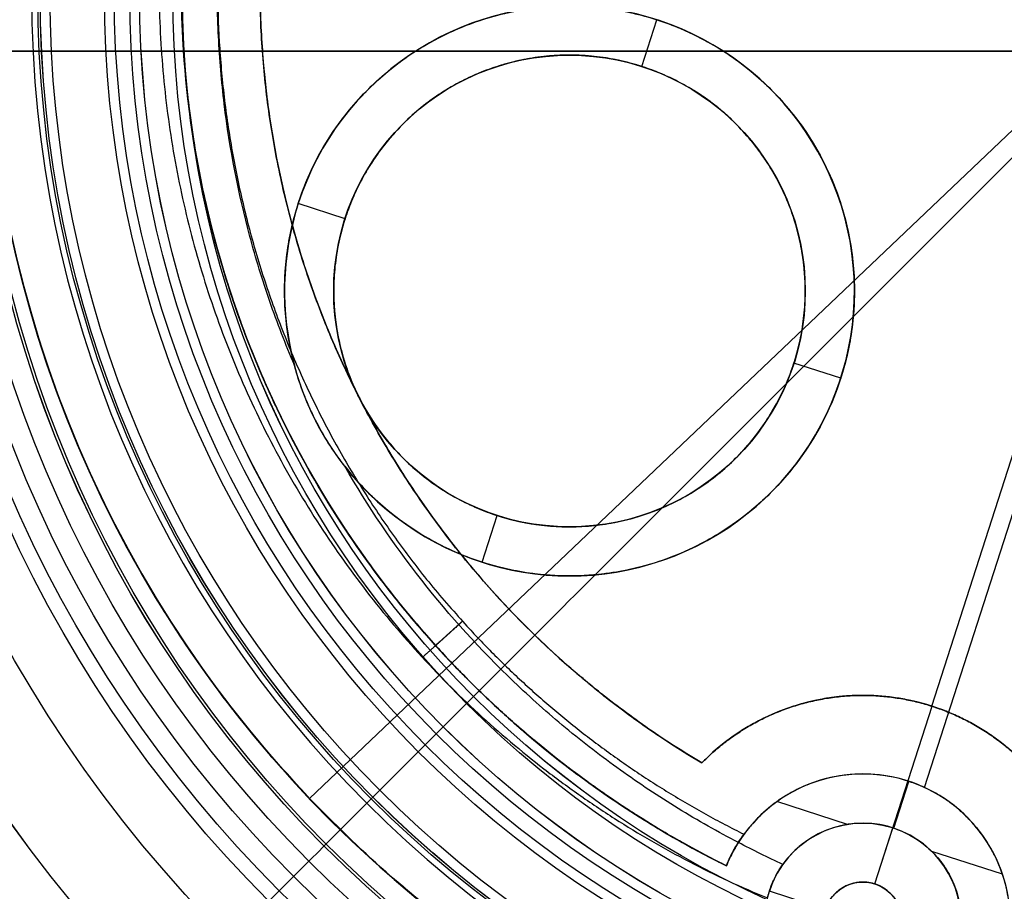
# Model space of a CAD drawing. Header units: millimetres. Extents: x -178 to 179, y -179 to 178.
# Tile 4 of 13: x -58 to -8, y -46 to -2. Entities that reach past the tile are written whole.
import ezdxf

# ---------------------------------------------------------------- set-up
doc = ezdxf.new("R2010")
doc.units = ezdxf.units.MM
doc.header["$MEASUREMENT"] = 0
for name, color, linetype in [('ANELLO DIFFUSORE', 15, 'Continuous'), ('DIFFUSORE', 160, 'Continuous'), ('PREDEFINITO', 7, 'Continuous')]:
    doc.layers.add(name, color=color, linetype=linetype)

# ---------------------------------------------------------------- blocks, each defined once
blk = doc.blocks.new('__148_ PIASTRA IP')
at = {"layer": 'PREDEFINITO'}
for p, q in [((0.902, -42.554, 28), (0.902, 42.554, 28)), ((-24.042, -12.042, 27), (-24.042, -9.542, 27)), ((-24.042, -12.042, 23), (-24.042, -12.042, 27)), ((-0.022, -38.5, 23), (-0.022, -20.5, 23)), ((-38.542, -24.042, 28), (-38.542, -24.042, 27)), ((-36.042, -24.042, 27), (-38.542, -24.042, 27)), ((-36.042, -24.042, 23), (-36.042, -24.042, 27)), ((-12.042, -24.042, 23), (-12.042, -24.042, 27)), ((-9.542, -24.042, 27), (-12.042, -24.042, 27)), ((-9.542, -24.042, 28), (-9.542, -24.042, 27)), ((-24.042, -38.542, 27), (-24.042, -36.042, 27)), ((-24.042, -36.042, 23), (-24.042, -36.042, 27)), ((-24.042, -38.542, 28), (-24.042, -38.542, 27)), ((0, -48), (0, -38.5)), ((0, -38.5), (0, -38.5, 23)), ((0, -42.5, 3), (0, -42.5, 28)), ((0.044, -45, 3), (0.044, -42.5, 3)), ((-10.276, -44.837), (-10.276, -44.837, 23)), ((0, -45, 3), (0, -45, 2)), ((0, -48, 2), (0, -45, 2)), ((-2.256, -45.538, 3), (-6.028, -45.538, 3)), ((6.028, -45.538, 3), (2.256, -45.538, 3)), ((0, -48), (0, -48, 2)), ((-7.479, -49.437, 25.586), (-7.479, -49.437, 27.665)), ((-7.479, -49.437, 20.586), (-7.479, -49.437, 22.665)), ((-7.479, -49.437, 15.586), (-7.479, -49.437, 17.665)), ((-7.479, -49.437, 10.586), (-7.479, -49.437, 12.665)), ((-7.479, -49.437, 5.586), (-7.479, -49.437, 7.665)), ((-5, -50, 2.788), (-5, -50, 2)), ((-2, -50, 2), (-5, -50, 2))]:
    blk.add_line(p, q, dxfattribs=at)
for centre, radius in [((0, 0, 1.5), 60), ((-24.042, -24.042, 27.5), 14.5), ((-24.042, -24.042, 25), 12), ((0, -50, 2.5), 5), ((0, -50, 1), 2)]:
    blk.add_circle(centre, radius, dxfattribs=at)
for centre, radius, start, end in [((0, 0), 60, 0, 180), ((0, 0), 60, 180, 360), ((0, 0, 6.119), 50, 188.6024, 261.3976), ((0, 0, 11.119), 50, 188.6024, 261.3976), ((0, 0, 26.119), 50, 188.6024, 261.3976), ((0, 0, 21.119), 50, 188.6024, 261.3976), ((0, 0, 16.119), 50, 188.6024, 261.3976), ((-24.042, -24.042, 28), 14.5, 235.789, 180), ((0, 0, 11.5), 46, 192.6631, 257.0916), ((-24.042, -24.042, 28), 14.5, 180, 212.955), ((-24.042, -24.042, 23), 12, 225, 0), ((0, -50, 11.5), 11.5, 26.674, 153.326), ((0, -50, 15.5), 7.5, 14.5, 168.501), ((0, -50, 3), 7.5, 11.4986, 165.5009), ((0, -50, 2), 5, 90, 180), ((0, -50, 3), 5, 14.7163, 162.3537)]:
    blk.add_arc(centre, radius, start, end, dxfattribs=at)
for points, weights, knots in [([(-60, 0, 3), (-60, 60, 3), (0, 60, 3), (60, 60, 3), (60, 0, 3)], [1, 0.707106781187, 1, 0.707106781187, 1], [188.495559, 188.495559, 188.495559, 282.743339, 282.743339, 376.991118, 376.991118, 376.991118]), ([(60, 0, 3), (60, -60, 3), (0, -60, 3), (-60, -60, 3), (-60, 0, 3)], [1, 0.707106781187, 1, 0.707106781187, 1], [0, 0, 0, 94.24778, 94.24778, 188.495559, 188.495559, 188.495559]), ([(-7.479, -49.437, 5.586), (-16.819, -48.025, 5.43), (-25, -43.301, 5.294), (-45.838, -31.27, 4.947), (-49.437, -7.479, 4.573)], [0.475391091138, 0.482243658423, 0.506656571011, 0.448786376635, 0.489590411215], [-0.0206008, -0.0206008, -0.0206008, -0.01515152, -0.01515152, -0.00223412, -0.00223412, -0.00223412]), ([(-7.479, -49.437, 10.586), (-16.819, -48.025, 10.43), (-25, -43.301, 10.294), (-45.838, -31.27, 9.947), (-49.437, -7.479, 9.573)], [0.475391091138, 0.482243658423, 0.506656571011, 0.448786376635, 0.489590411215], [-0.11150989, -0.11150989, -0.11150989, -0.10606061, -0.10606061, -0.09314321, -0.09314321, -0.09314321]), ([(-49.437, -7.479, 6.652), (-45.838, -31.27, 7.025), (-25, -43.301, 7.373), (-16.819, -48.025, 7.509), (-7.479, -49.437, 7.665)], [0.489590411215, 0.448786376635, 0.506656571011, 0.482243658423, 0.475391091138], [0.09314321, 0.09314321, 0.09314321, 0.10606061, 0.10606061, 0.11150989, 0.11150989, 0.11150989]), ([(-49.437, -7.479, 26.652), (-45.838, -31.27, 27.025), (-25, -43.301, 27.373), (-16.819, -48.025, 27.509), (-7.479, -49.437, 27.665)], [0.489590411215, 0.448786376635, 0.506656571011, 0.482243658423, 0.475391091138], [0.45677958, 0.45677958, 0.45677958, 0.46969697, 0.46969697, 0.47514625, 0.47514625, 0.47514625]), ([(-49.437, -7.479, 11.652), (-45.838, -31.27, 12.025), (-25, -43.301, 12.373), (-16.819, -48.025, 12.509), (-7.479, -49.437, 12.665)], [0.489590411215, 0.448786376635, 0.506656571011, 0.482243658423, 0.475391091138], [0.1840523, 0.1840523, 0.1840523, 0.1969697, 0.1969697, 0.20241898, 0.20241898, 0.20241898]), ([(-47.63, -7.116, 3.111), (-44.197, -30.091, 3.485), (-24.079, -41.706, 3.833), (-16.16, -46.279, 3.97), (-7.116, -47.63, 4.127)], [0.966653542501, 0.885541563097, 1, 0.951584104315, 0.938161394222], [8.606002, 8.606002, 8.606002, 59.07851, 59.07851, 80.42837, 80.42837, 80.42837]), ([(-47.63, -7.116, 8.111), (-44.197, -30.091, 8.485), (-24.079, -41.706, 8.833), (-16.16, -46.279, 8.97), (-7.116, -47.63, 9.127)], [0.966653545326, 0.885541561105, 1, 0.951583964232, 0.93816131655], [363.077059, 363.077059, 363.077059, 413.549567, 413.549567, 434.89949, 434.89949, 434.89949]), ([(-47.63, -7.116, 13.111), (-44.197, -30.091, 13.485), (-24.079, -41.706, 13.833), (-16.16, -46.279, 13.97), (-7.116, -47.63, 14.127)], [0.966653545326, 0.885541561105, 1, 0.951583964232, 0.93816131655], [717.548116, 717.548116, 717.548116, 768.020625, 768.020625, 789.370547, 789.370547, 789.370547]), ([(-47.63, -7.116, 23.111), (-44.197, -30.091, 23.485), (-24.079, -41.706, 23.833), (-16.16, -46.279, 23.97), (-7.116, -47.63, 24.127)], [0.966653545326, 0.885541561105, 1, 0.951583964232, 0.93816131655], [1426.490232, 1426.490232, 1426.490232, 1476.96274, 1476.96274, 1498.312663, 1498.312663, 1498.312663]), ([(-47.63, -7.116, 18.111), (-44.197, -30.091, 18.485), (-24.079, -41.706, 18.833), (-16.16, -46.279, 18.97), (-7.116, -47.63, 19.127)], [0.966653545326, 0.885541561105, 1, 0.951583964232, 0.93816131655], [1072.019174, 1072.019174, 1072.019174, 1122.491683, 1122.491683, 1143.841605, 1143.841605, 1143.841605]), ([(-38.542, -24.042, 27), (-38.542, -9.542, 27), (-24.042, -9.542, 27), (-9.542, -9.542, 27), (-9.542, -24.042, 27)], [1, 0.707106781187, 1, 0.707106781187, 1], [45.553093, 45.553093, 45.553093, 68.32964, 68.32964, 91.106187, 91.106187, 91.106187]), ([(-12.042, -24.042, 27), (-12.042, -12.042, 27), (-24.042, -12.042, 27), (-36.042, -12.042, 27), (-36.042, -24.042, 27)], [1, 0.707106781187, 1, 0.707106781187, 1], [-37.699112, -37.699112, -37.699112, -18.849556, -18.849556, 0, 0, 0]), ([(-15.556, -15.556, 23), (-24.042, -7.071, 23), (-32.527, -15.556, 23), (-41.012, -24.042, 23), (-32.527, -32.527, 23)], [1, 0.707106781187, 1, 0.707106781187, 1], [37.699112, 37.699112, 37.699112, 56.548668, 56.548668, 75.398224, 75.398224, 75.398224]), ([(-9.542, -24.042, 27), (-9.542, -38.542, 27), (-24.042, -38.542, 27), (-38.542, -38.542, 27), (-38.542, -24.042, 27)], [1, 0.707106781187, 1, 0.707106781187, 1], [0, 0, 0, 22.776547, 22.776547, 45.553093, 45.553093, 45.553093]), ([(-36.042, -24.042, 27), (-36.042, -36.042, 27), (-24.042, -36.042, 27), (-12.042, -36.042, 27), (-12.042, -24.042, 27)], [1, 0.707106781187, 1, 0.707106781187, 1], [-75.398224, -75.398224, -75.398224, -56.548668, -56.548668, -37.699112, -37.699112, -37.699112]), ([(10.276, -44.837, 23), (7.092, -38.5, 23), (0, -38.5, 23), (-7.092, -38.5, 23), (-10.276, -44.837, 23)], [1, 0.85115011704, 1, 0.85115011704, 1], [-25.420699, -25.420699, -25.420699, -12.710349, -12.710349, 0, 0, 0]), ([(-10.276, -44.837), (-7.092, -38.5), (0, -38.5), (7.092, -38.5), (10.276, -44.837)], [1, 0.85115011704, 1, 0.85115011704, 1], [0, 0, 0, 12.710349, 12.710349, 25.420699, 25.420699, 25.420699]), ([(7.349, -48.505, 28), (6.16, -42.659, 28), (0.196, -42.503, 28), (-5.767, -42.346, 28), (-7.261, -48.122, 28)], [1, 0.782601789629, 1, 0.782601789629, 1], [-20.15886, -20.15886, -20.15886, -10.07943, -10.07943, 0, 0, 0]), ([(0, -45, 2), (5, -45, 2), (5, -50, 2), (5, -55, 2), (0, -55, 2)], [1, 0.707106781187, 1, 0.707106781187, 1], [0, 0, 0, 7.853982, 7.853982, 15.707963, 15.707963, 15.707963]), ([(2, -50, 2), (2, -48, 2), (0, -48, 2), (-2, -48, 2), (-2, -50, 2)], [1, 0.707106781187, 1, 0.707106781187, 1], [-6.283185, -6.283185, -6.283185, -3.141593, -3.141593, 0, 0, 0]), ([(2, -50), (2, -48), (0, -48), (-2, -48), (-2, -50)], [1, 0.707106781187, 1, 0.707106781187, 1], [-6.283185, -6.283185, -6.283185, -3.141593, -3.141593, 0, 0, 0])]:
    blk.add_rational_spline(points, weights, degree=2, knots=knots, dxfattribs=at)
for points, knots in [([(-50.928, -4.836, 3), (-50.788, -6.296, 3), (-50.585, -7.749, 3), (-50.053, -10.637, 3), (-49.726, -12.066, 3), (-48.946, -14.894, 3), (-48.495, -16.293, 3), (-47.473, -19.041, 3), (-46.902, -20.396, 3), (-45.646, -23.045, 3), (-44.962, -24.339, 3), (-43.483, -26.867, 3), (-42.685, -28.103, 3), (-40.991, -30.494, 3), (-40.093, -31.65, 3), (-38.199, -33.884, 3), (-37.199, -34.964, 3), (-35.117, -37.025, 3), (-34.033, -38.008, 3), (-31.78, -39.881, 3), (-30.608, -40.772, 3), (-27.014, -43.265, 3), (-24.501, -44.705, 3), (-20.554, -46.532, 3), (-19.208, -47.085, 3), (-17.145, -47.829, 3), (-16.448, -48.063, 3), (-15.047, -48.499, 3), (-14.342, -48.701, 3), (-12.218, -49.259, 3), (-10.787, -49.568, 3), (-8.618, -49.936, 3), (-7.891, -50.043, 3), (-6.438, -50.223, 3), (-5.713, -50.296, 3), (-4.988, -50.353, 3)], [0.00484389, 0.00484389, 0.00484389, 0.00484389, 0.00924784, 0.00924784, 0.01365179, 0.01365179, 0.01805575, 0.01805575, 0.0224597, 0.0224597, 0.02686365, 0.02686365, 0.0312676, 0.0312676, 0.03567155, 0.03567155, 0.0400755, 0.0400755, 0.04447945, 0.04447945, 0.0488834, 0.0488834, 0.0576913, 0.0576913, 0.06209525, 0.06209525, 0.06429723, 0.06429723, 0.0664992, 0.0664992, 0.07090315, 0.07090315, 0.07310513, 0.07310513, 0.07530711, 0.07530711, 0.07530711, 0.07530711]), ([(-49.437, -7.479, 24.573), (-49.037, -10.124, 24.615), (-48.43, -12.705, 24.657), (-46.834, -17.704, 24.742), (-45.845, -20.124, 24.786), (-43.508, -24.776, 24.872), (-42.159, -27.008, 24.916), (-39.122, -31.245, 25.002), (-37.435, -33.249, 25.045), (-33.734, -37, 25.13), (-31.718, -38.745, 25.172), (-28.46, -41.132, 25.234), (-27.335, -41.889, 25.254), (-25.008, -43.318, 25.294), (-23.806, -43.99, 25.314), (-20.169, -45.833, 25.374), (-17.679, -46.845, 25.416), (-12.625, -48.452, 25.5), (-10.061, -49.047, 25.543), (-7.479, -49.437, 25.586)], [0.36587049, 0.36587049, 0.36587049, 0.36587049, 0.36816607, 0.36816607, 0.37046097, 0.37046097, 0.37275903, 0.37275903, 0.37505281, 0.37505281, 0.37734964, 0.37734964, 0.37849741, 0.37849741, 0.37964517, 0.37964517, 0.38194239, 0.38194239, 0.38423716, 0.38423716, 0.38423716, 0.38423716]), ([(-7.479, -49.437, 22.665), (-10.063, -49.047, 22.622), (-12.629, -48.452, 22.579), (-17.682, -46.844, 22.495), (-20.169, -45.832, 22.453), (-23.804, -43.991, 22.393), (-25.007, -43.319, 22.373), (-27.334, -41.89, 22.333), (-28.459, -41.133, 22.313), (-31.716, -38.747, 22.251), (-33.73, -37.003, 22.209), (-37.432, -33.253, 22.124), (-39.12, -31.248, 22.081), (-42.156, -27.012, 21.995), (-43.505, -24.781, 21.951), (-45.844, -20.127, 21.865), (-46.834, -17.705, 21.821), (-48.43, -12.704, 21.736), (-49.037, -10.124, 21.694), (-49.437, -7.479, 21.652)], [-0.38423716, -0.38423716, -0.38423716, -0.38423716, -0.3819409, -0.3819409, -0.37964573, -0.37964573, -0.37849786, -0.37849786, -0.37734998, -0.37734998, -0.37505481, -0.37505481, -0.37275976, -0.37275976, -0.37046289, -0.37046289, -0.36816555, -0.36816555, -0.36587049, -0.36587049, -0.36587049, -0.36587049]), ([(-49.437, -7.479, 19.573), (-49.037, -10.124, 19.615), (-48.43, -12.705, 19.657), (-46.834, -17.704, 19.742), (-45.845, -20.124, 19.786), (-43.508, -24.776, 19.872), (-42.159, -27.008, 19.916), (-39.122, -31.245, 20.002), (-37.435, -33.249, 20.045), (-33.734, -37, 20.13), (-31.718, -38.745, 20.172), (-28.46, -41.132, 20.234), (-27.335, -41.889, 20.254), (-25.008, -43.318, 20.294), (-23.806, -43.99, 20.314), (-20.169, -45.833, 20.374), (-17.679, -46.845, 20.416), (-12.625, -48.452, 20.5), (-10.061, -49.047, 20.543), (-7.479, -49.437, 20.586)], [0.27496139, 0.27496139, 0.27496139, 0.27496139, 0.27725698, 0.27725698, 0.27955188, 0.27955188, 0.28184994, 0.28184994, 0.28414372, 0.28414372, 0.28644055, 0.28644055, 0.28758832, 0.28758832, 0.28873608, 0.28873608, 0.2910333, 0.2910333, 0.29332807, 0.29332807, 0.29332807, 0.29332807]), ([(-7.479, -49.437, 17.665), (-10.063, -49.047, 17.622), (-12.629, -48.452, 17.579), (-17.682, -46.844, 17.495), (-20.169, -45.832, 17.453), (-23.804, -43.991, 17.393), (-25.007, -43.319, 17.373), (-27.334, -41.89, 17.333), (-28.459, -41.133, 17.313), (-31.716, -38.747, 17.251), (-33.73, -37.003, 17.209), (-37.432, -33.253, 17.124), (-39.12, -31.248, 17.081), (-42.156, -27.012, 16.995), (-43.505, -24.781, 16.951), (-45.844, -20.127, 16.865), (-46.834, -17.705, 16.821), (-48.43, -12.704, 16.736), (-49.037, -10.124, 16.694), (-49.437, -7.479, 16.652)], [-0.29332807, -0.29332807, -0.29332807, -0.29332807, -0.29103181, -0.29103181, -0.28873664, -0.28873664, -0.28758876, -0.28758876, -0.28644089, -0.28644089, -0.28414572, -0.28414572, -0.28185067, -0.28185067, -0.2795538, -0.2795538, -0.27725646, -0.27725646, -0.27496139, -0.27496139, -0.27496139, -0.27496139]), ([(-49.437, -7.479, 14.573), (-49.037, -10.124, 14.615), (-48.43, -12.705, 14.657), (-46.834, -17.704, 14.742), (-45.845, -20.124, 14.786), (-43.508, -24.776, 14.872), (-42.159, -27.008, 14.916), (-39.122, -31.245, 15.002), (-37.435, -33.249, 15.045), (-33.734, -37, 15.13), (-31.718, -38.745, 15.172), (-28.46, -41.132, 15.234), (-27.335, -41.889, 15.254), (-25.008, -43.318, 15.294), (-23.806, -43.99, 15.314), (-20.169, -45.833, 15.374), (-17.679, -46.845, 15.416), (-12.625, -48.452, 15.5), (-10.061, -49.047, 15.543), (-7.479, -49.437, 15.586)], [0.1840523, 0.1840523, 0.1840523, 0.1840523, 0.18634788, 0.18634788, 0.18864278, 0.18864278, 0.19094085, 0.19094085, 0.19323463, 0.19323463, 0.19553146, 0.19553146, 0.19667922, 0.19667922, 0.19782699, 0.19782699, 0.20012421, 0.20012421, 0.20241898, 0.20241898, 0.20241898, 0.20241898]), ([(-36.209, -31.929, 28), (-36.968, -31.055, 28), (-37.7, -30.15, 28), (-39.09, -28.299, 28), (-39.749, -27.354, 28), (-41.618, -24.46, 28), (-42.721, -22.453, 28), (-44.164, -19.327, 28), (-44.609, -18.265, 28), (-45.426, -16.102, 28), (-45.799, -14.999, 28), (-46.792, -11.67, 28), (-47.294, -9.413, 28), (-47.634, -7.117, 28)], [0.14414684, 0.14414684, 0.14414684, 0.14414684, 0.14758396, 0.14758396, 0.15102107, 0.15102107, 0.15789531, 0.15789531, 0.16133242, 0.16133242, 0.16476954, 0.16476954, 0.17164377, 0.17164377, 0.17164377, 0.17164377]), ([(-32.194, -36.033, 28), (-32.292, -35.966, 27.967), (-32.399, -35.892, 27.935), (-32.65, -35.711, 27.872), (-32.793, -35.605, 27.841), (-33.129, -35.343, 27.78), (-33.322, -35.187, 27.751), (-33.805, -34.767, 27.701), (-34.116, -34.482, 27.679), (-34.622, -33.96, 27.676), (-34.784, -33.783, 27.681), (-35.065, -33.464, 27.698), (-35.18, -33.327, 27.709), (-35.477, -32.962, 27.747), (-35.619, -32.774, 27.777), (-35.849, -32.46, 27.839), (-35.94, -32.329, 27.87), (-36.093, -32.105, 27.935), (-36.155, -32.012, 27.967), (-36.209, -31.929, 28)], [0, 0, 0, 0, 0.000727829, 0.000727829, 0.001454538, 0.001454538, 0.002179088, 0.002179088, 0.002904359, 0.002904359, 0.003268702, 0.003268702, 0.003633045, 0.003633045, 0.004358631, 0.004358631, 0.005083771, 0.005083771, 0.005809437, 0.005809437, 0.005809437, 0.005809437]), ([(-7.261, -48.122, 28), (-7.837, -48.024, 28), (-8.413, -47.915, 28), (-9.564, -47.677, 28), (-10.14, -47.548, 28), (-11.854, -47.13, 28), (-12.985, -46.812, 28), (-15.22, -46.097, 28), (-16.325, -45.699, 28), (-17.964, -45.044, 28), (-18.508, -44.815, 28), (-19.582, -44.34, 28), (-20.114, -44.094, 28), (-22.744, -42.818, 28), (-24.759, -41.658, 28), (-28.612, -39.058, 28), (-30.45, -37.618, 28), (-32.194, -36.033, 28)], [0.11056907, 0.11056907, 0.11056907, 0.11056907, 0.11231267, 0.11231267, 0.11405628, 0.11405628, 0.11754348, 0.11754348, 0.12103069, 0.12103069, 0.1227743, 0.1227743, 0.1245179, 0.1245179, 0.13149232, 0.13149232, 0.13846673, 0.13846673, 0.13846673, 0.13846673]), ([(-7.116, -47.63, 4.127), (-7.116, -47.63, 4.266), (-7.122, -47.648, 4.426), (-7.158, -47.76, 4.774), (-7.189, -47.855, 4.963), (-7.251, -48.083, 5.221), (-7.275, -48.174, 5.303), (-7.324, -48.381, 5.444), (-7.349, -48.498, 5.504), (-7.396, -48.751, 5.59), (-7.418, -48.887, 5.617), (-7.454, -49.163, 5.63), (-7.469, -49.303, 5.617), (-7.479, -49.437, 5.586)], [-0.002965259, -0.002965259, -0.002965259, -0.002965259, -0.002292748, -0.002292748, -0.00161985, -0.00161985, -0.00128366, -0.00128366, -0.000947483, -0.000947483, -0.000611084, -0.000611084, -0.000274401, -0.000274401, -0.000274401, -0.000274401]), ([(-7.479, -49.437, 7.665), (-7.468, -49.296, 7.632), (-7.454, -49.158, 7.62), (-7.418, -48.885, 7.634), (-7.396, -48.752, 7.66), (-7.35, -48.502, 7.745), (-7.325, -48.386, 7.803), (-7.276, -48.177, 7.946), (-7.252, -48.084, 8.03), (-7.189, -47.855, 8.289), (-7.158, -47.76, 8.479), (-7.122, -47.648, 8.827), (-7.116, -47.63, 8.987), (-7.116, -47.63, 9.127)], [-0.005579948, -0.005579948, -0.005579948, -0.005579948, -0.005236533, -0.005236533, -0.004872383, -0.004872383, -0.00451839, -0.00451839, -0.004190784, -0.004190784, -0.003539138, -0.003539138, -0.002887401, -0.002887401, -0.002887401, -0.002887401]), ([(-7.116, -47.63, 9.127), (-7.116, -47.63, 9.266), (-7.122, -47.648, 9.426), (-7.158, -47.76, 9.774), (-7.189, -47.855, 9.963), (-7.251, -48.083, 10.221), (-7.275, -48.173, 10.302), (-7.324, -48.381, 10.444), (-7.349, -48.498, 10.504), (-7.396, -48.751, 10.59), (-7.418, -48.888, 10.617), (-7.454, -49.164, 10.63), (-7.469, -49.304, 10.617), (-7.479, -49.437, 10.586)], [-0.002887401, -0.002887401, -0.002887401, -0.002887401, -0.00221471, -0.00221471, -0.001541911, -0.001541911, -0.001205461, -0.001205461, -0.000868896, -0.000868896, -0.000532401, -0.000532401, -0.0001958, -0.0001958, -0.0001958, -0.0001958]), ([(-7.479, -49.437, 12.665), (-7.468, -49.296, 12.632), (-7.454, -49.158, 12.62), (-7.418, -48.885, 12.634), (-7.396, -48.752, 12.66), (-7.35, -48.502, 12.745), (-7.325, -48.386, 12.803), (-7.276, -48.177, 12.946), (-7.252, -48.084, 13.03), (-7.189, -47.855, 13.289), (-7.158, -47.76, 13.479), (-7.122, -47.648, 13.827), (-7.116, -47.63, 13.987), (-7.116, -47.63, 14.127)], [-0.005579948, -0.005579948, -0.005579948, -0.005579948, -0.005236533, -0.005236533, -0.004872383, -0.004872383, -0.004518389, -0.004518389, -0.004190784, -0.004190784, -0.003539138, -0.003539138, -0.002887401, -0.002887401, -0.002887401, -0.002887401]), ([(-7.116, -47.63, 14.127), (-7.116, -47.63, 14.266), (-7.122, -47.648, 14.426), (-7.158, -47.76, 14.774), (-7.189, -47.855, 14.963), (-7.251, -48.083, 15.221), (-7.275, -48.173, 15.302), (-7.324, -48.381, 15.444), (-7.349, -48.498, 15.504), (-7.396, -48.751, 15.59), (-7.418, -48.888, 15.617), (-7.454, -49.164, 15.63), (-7.469, -49.304, 15.617), (-7.479, -49.437, 15.586)], [-0.002887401, -0.002887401, -0.002887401, -0.002887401, -0.00221471, -0.00221471, -0.001541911, -0.001541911, -0.001205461, -0.001205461, -0.000868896, -0.000868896, -0.000532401, -0.000532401, -0.0001958, -0.0001958, -0.0001958, -0.0001958]), ([(-7.479, -49.437, 22.665), (-7.468, -49.296, 22.632), (-7.454, -49.158, 22.62), (-7.418, -48.885, 22.634), (-7.396, -48.752, 22.66), (-7.35, -48.502, 22.745), (-7.325, -48.386, 22.803), (-7.276, -48.177, 22.946), (-7.252, -48.084, 23.03), (-7.189, -47.855, 23.289), (-7.158, -47.76, 23.479), (-7.122, -47.648, 23.827), (-7.116, -47.63, 23.987), (-7.116, -47.63, 24.127)], [-0.005579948, -0.005579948, -0.005579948, -0.005579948, -0.005236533, -0.005236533, -0.004872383, -0.004872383, -0.004518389, -0.004518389, -0.004190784, -0.004190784, -0.003539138, -0.003539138, -0.002887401, -0.002887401, -0.002887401, -0.002887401]), ([(-7.116, -47.63, 24.127), (-7.116, -47.63, 24.266), (-7.122, -47.648, 24.426), (-7.158, -47.76, 24.774), (-7.189, -47.855, 24.963), (-7.251, -48.083, 25.221), (-7.275, -48.173, 25.302), (-7.324, -48.381, 25.444), (-7.349, -48.498, 25.504), (-7.396, -48.751, 25.59), (-7.418, -48.888, 25.617), (-7.454, -49.164, 25.63), (-7.469, -49.304, 25.617), (-7.479, -49.437, 25.586)], [-0.002887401, -0.002887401, -0.002887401, -0.002887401, -0.00221471, -0.00221471, -0.001541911, -0.001541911, -0.001205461, -0.001205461, -0.000868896, -0.000868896, -0.000532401, -0.000532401, -0.0001958, -0.0001958, -0.0001958, -0.0001958]), ([(-7.479, -49.437, 17.665), (-7.468, -49.296, 17.632), (-7.454, -49.158, 17.62), (-7.418, -48.885, 17.634), (-7.396, -48.752, 17.66), (-7.35, -48.502, 17.745), (-7.325, -48.386, 17.803), (-7.276, -48.177, 17.946), (-7.252, -48.084, 18.03), (-7.189, -47.855, 18.289), (-7.158, -47.76, 18.479), (-7.122, -47.648, 18.827), (-7.116, -47.63, 18.987), (-7.116, -47.63, 19.127)], [-0.005579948, -0.005579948, -0.005579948, -0.005579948, -0.005236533, -0.005236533, -0.004872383, -0.004872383, -0.00451839, -0.00451839, -0.004190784, -0.004190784, -0.003539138, -0.003539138, -0.002887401, -0.002887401, -0.002887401, -0.002887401]), ([(-7.116, -47.63, 19.127), (-7.116, -47.63, 19.266), (-7.122, -47.648, 19.426), (-7.158, -47.76, 19.774), (-7.189, -47.855, 19.963), (-7.251, -48.083, 20.221), (-7.275, -48.173, 20.302), (-7.324, -48.381, 20.444), (-7.349, -48.498, 20.504), (-7.396, -48.751, 20.59), (-7.418, -48.888, 20.617), (-7.454, -49.164, 20.63), (-7.469, -49.304, 20.617), (-7.479, -49.437, 20.586)], [-0.002887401, -0.002887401, -0.002887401, -0.002887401, -0.00221471, -0.00221471, -0.001541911, -0.001541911, -0.001205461, -0.001205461, -0.000868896, -0.000868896, -0.000532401, -0.000532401, -0.0001958, -0.0001958, -0.0001958, -0.0001958]), ([(-7.261, -48.122, 3), (-7.21, -47.923, 3.18), (-7.17, -47.798, 3.394), (-7.124, -47.652, 3.789), (-7.116, -47.63, 3.971), (-7.116, -47.63, 4.127)], [-0.004233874, -0.004233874, -0.004233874, -0.004233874, -0.00359952, -0.00359952, -0.002965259, -0.002965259, -0.002965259, -0.002965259]), ([(-7.479, -49.437, 27.665), (-7.47, -49.319, 27.637), (-7.458, -49.196, 27.623), (-7.427, -48.952, 27.627), (-7.409, -48.83, 27.644), (-7.349, -48.484, 27.738), (-7.302, -48.28, 27.857), (-7.261, -48.122, 28)], [-0.002640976, -0.002640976, -0.002640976, -0.002640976, -0.002285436, -0.002285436, -0.001929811, -0.001929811, -0.001218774, -0.001218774, -0.001218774, -0.001218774]), ([(-5, -50, 2.788), (-5, -49.948, 2.766), (-4.999, -49.892, 2.745), (-4.994, -49.753, 2.705), (-4.99, -49.671, 2.686), (-4.971, -49.453, 2.663), (-4.957, -49.338, 2.664), (-4.924, -49.125, 2.691), (-4.909, -49.049, 2.71), (-4.882, -48.917, 2.751), (-4.869, -48.863, 2.772), (-4.845, -48.765, 2.816), (-4.834, -48.722, 2.838), (-4.802, -48.605, 2.907), (-4.783, -48.541, 2.953), (-4.765, -48.484, 3)], [0.00041172, 0.00041172, 0.00041172, 0.00041172, 0.000611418, 0.000611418, 0.000811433, 0.000811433, 0.001033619, 0.001033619, 0.001234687, 0.001234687, 0.001435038, 0.001435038, 0.001635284, 0.001635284, 0.002035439, 0.002035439, 0.002035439, 0.002035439]), ([(-4.988, -50.353, 3), (-4.991, -50.308, 2.964), (-4.994, -50.258, 2.928), (-4.998, -50.143, 2.857), (-5, -50.079, 2.822), (-5, -50, 2.788)], [0, 0, 0, 0, 0.0002058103, 0.0002058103, 0.0004117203, 0.0004117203, 0.0004117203, 0.0004117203])]:
    blk.add_open_spline(points, degree=3, knots=knots, dxfattribs=at)
for points, weights in [([(-32.527, -32.527, 23), (-41.957, -23.096, 23), (-44.881, -10.084, 23)], [1, 0.960447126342, 1]), ([(-44.881, -10.084), (-38.527, -38.363), (-10.276, -44.837)], [1, 0.846060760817, 1]), ([(-12.042, -24.042, 23), (-12.042, -19.071, 23), (-15.556, -15.556, 23)], [0.853553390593, 0.853553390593, 1]), ([(-10.276, -44.837, 23), (-23.172, -41.882, 23), (-32.527, -32.527, 23)], [1, 0.961041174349, 1]), ([(0, -55, 2), (-5, -55, 2), (-5, -50, 2)], [1, 0.707106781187, 1])]:
    blk.add_rational_spline(points, weights, degree=2, dxfattribs=at)
at = {"layer": 'PREDEFINITO', "extrusion": (0.866025, -0.5, -9.904e-15)}
blk.add_rational_spline([(-24.079, -41.706, 3.833), (-24.079, -41.706, 2.263), (-24.876, -43.086, 1.273), (-25.453, -44.086, 3)], [1, 0.488477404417, 0.369437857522, 0.642881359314], degree=3, dxfattribs=at)
at = {"layer": 'PREDEFINITO', "extrusion": (0.866025, -0.5, 6.66752e-15)}
for points in [[(-25, -43.301, 5.294), (-24.415, -42.287, 5.568), (-24.079, -41.706, 4.721), (-24.079, -41.706, 3.833)], [(-25, -43.301, 15.294), (-24.415, -42.287, 15.568), (-24.079, -41.706, 14.721), (-24.079, -41.706, 13.833)], [(-25, -43.301, 25.294), (-24.415, -42.287, 25.568), (-24.079, -41.706, 24.721), (-24.079, -41.706, 23.833)]]:
    blk.add_rational_spline(points, [0.506656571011, 0.463757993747, 0.628205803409, 1], degree=3, dxfattribs=at)
at = {"layer": 'PREDEFINITO', "extrusion": (0.866025, -0.5, 8.37199e-15)}
blk.add_rational_spline([(-25, -43.301, 10.294), (-24.415, -42.287, 10.568), (-24.079, -41.706, 9.721), (-24.079, -41.706, 8.833)], [0.506656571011, 0.463757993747, 0.628205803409, 1], degree=3, dxfattribs=at)
at = {"layer": 'PREDEFINITO', "extrusion": (0.866025, -0.5, -5.56462e-15)}
blk.add_rational_spline([(-24.079, -41.706, 8.833), (-24.079, -41.706, 7.946), (-24.415, -42.287, 7.099), (-25, -43.301, 7.373)], [1, 0.628205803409, 0.463757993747, 0.506656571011], degree=3, dxfattribs=at)
at = {"layer": 'PREDEFINITO', "extrusion": (0.866025, -0.5, 1.22823e-15)}
blk.add_rational_spline([(-24.079, -41.706, 13.833), (-24.079, -41.706, 12.946), (-24.415, -42.287, 12.099), (-25, -43.301, 12.373)], [1, 0.628205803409, 0.463757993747, 0.506656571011], degree=3, dxfattribs=at)
at = {"layer": 'PREDEFINITO', "extrusion": (0.866025, -0.5, -5.71501e-15)}
blk.add_rational_spline([(-24.079, -41.706, 23.833), (-24.079, -41.706, 22.946), (-24.415, -42.287, 22.099), (-25, -43.301, 22.373)], [1, 0.628205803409, 0.463757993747, 0.506656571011], degree=3, dxfattribs=at)
at = {"layer": 'PREDEFINITO', "extrusion": (0.866025, -0.5, 4.51185e-15)}
blk.add_rational_spline([(-25, -43.301, 20.294), (-24.415, -42.287, 20.568), (-24.079, -41.706, 19.721), (-24.079, -41.706, 18.833)], [0.506656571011, 0.463757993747, 0.628205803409, 1], degree=3, dxfattribs=at)
at = {"layer": 'PREDEFINITO', "extrusion": (0.866025, -0.5, -2.20579e-15)}
blk.add_rational_spline([(-24.079, -41.706, 18.833), (-24.079, -41.706, 17.946), (-24.415, -42.287, 17.099), (-25, -43.301, 17.373)], [1, 0.628205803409, 0.463757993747, 0.506656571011], degree=3, dxfattribs=at)
at = {"layer": 'PREDEFINITO', "extrusion": (-0.866025, 0.5, 3.63859e-15)}
blk.add_rational_spline([(-24.206, -41.925, 28), (-24.377, -42.222, 27.487), (-24.672, -42.732, 27.219), (-25, -43.301, 27.373)], [0.642826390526, 0.527052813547, 0.481662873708, 0.506656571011], degree=3, dxfattribs=at)
at = {"layer": 'PREDEFINITO'}
blk.add_open_spline([(-4.765, -48.484, 3), (-5.601, -48.384, 3), (-6.434, -48.263, 3), (-7.261, -48.122, 3)], degree=3, dxfattribs=at)
blk = doc.blocks.new('__145_ PIASTRA ESTERICA')
at = {"layer": 'PREDEFINITO'}
for p, q in [((-5, 0, 2), (-60, 0, 2)), ((-60, 0), (-60, 0, 2)), ((-5, 0), (-60, 0))]:
    blk.add_line(p, q, dxfattribs=at)
blk.add_circle((0, 0, 1), 60, dxfattribs=at)
for start, end in [(0, 180), (180, 360)]:
    blk.add_arc((0, 0), 60, start, end, dxfattribs=at)
for points, knots in [([(-60, 0, 2), (-60, 60, 2), (0, 60, 2), (60, 60, 2), (60, 0, 2)], [188.495559, 188.495559, 188.495559, 282.743339, 282.743339, 376.991118, 376.991118, 376.991118]), ([(60, 0, 2), (60, -60, 2), (0, -60, 2), (-60, -60, 2), (-60, 0, 2)], [0, 0, 0, 94.24778, 94.24778, 188.495559, 188.495559, 188.495559])]:
    blk.add_rational_spline(points, [1, 0.707106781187, 1, 0.707106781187, 1], degree=2, knots=knots, dxfattribs=at)

msp = doc.modelspace()

# ---------------------------------------------------------------- linework, layer by layer
at = {"layer": 'ANELLO DIFFUSORE'}
for centre, radius in [((0.624, -0.397, 233.458), 72.777), ((0.624, -0.397, 234.166), 72.775), ((0.624, -0.397, 234.873), 72.773), ((0.624, -0.397, 230.004), 68.147), ((0.624, -0.397, 230.539), 65.301), ((0.624, -0.397, 234.846), 64.55), ((0.624, -0.397, 230.971), 64.55), ((0.624, -0.397, 226.55), 63.517), ((0.624, -0.397, 226.55), 62.42), ((0.624, -0.397, 231.548), 61.324), ((0.624, -0.397, 229.049), 61.324), ((0.624, -0.397, 226.55), 61.323), ((0.624, -0.397, 234.852), 61.181), ((0.624, -0.397, 231.545), 57.934), ((0.624, -0.397, 244.559), 57.816), ((0.624, -0.397, 234.858), 57.813), ((0.624, -0.397, 245.059), 57.315), ((0.624, -0.397, 231.543), 54.545), ((0.624, -0.397, 230.044), 54.545), ((0.624, -0.397, 229.544), 54.045), ((0.624, -0.397, 245.054), 53.255), ((0.624, -0.397, 244.554), 52.755), ((0.624, -0.397, 236.547), 52.752), ((0.624, -0.397, 236.545), 51.067), ((0.624, -0.397, 229.542), 51.067), ((0.624, -0.397, 236.045), 50.568), ((0.624, -0.397, 230.042), 50.567)]:
    msp.add_circle(centre, radius, dxfattribs=at)
at = {"layer": 'DIFFUSORE'}
for centre, radius in [((0.624, -0.397, 279.346), 174.356), ((0.624, -0.397, 279.815), 171.392), ((0.624, -0.397, 337.485), 138.7), ((0.624, -0.397, 337.485), 138.7), ((0.624, -0.397, 334.631), 137.774), ((0.624, -0.397, 334.631), 137.774), ((0.624, -0.397, 340.735), 126.045), ((0.624, -0.397, 337.789), 125.481), ((0.624, -0.397, 235.047), 122.5), ((0.624, -0.397, 235.047), 122.5), ((0.624, -0.397, 238.047), 122.5), ((0.624, -0.397, 235.047), 122.5), ((0.624, -0.397, 238.047), 122.5), ((0.624, -0.397, 238.047), 122.5), ((0.624, -0.397, 235.047), 120.383), ((0.624, -0.397, 238.047), 120.383), ((0.624, -0.397, 235.047), 118.265), ((0.624, -0.397, 238.047), 118.265), ((0.624, -0.397, 342.389), 113.085), ((0.624, -0.397, 339.395), 112.892), ((0.624, -0.397, 238.047), 90.375), ((0.624, -0.397, 235.047), 90.375), ((0.624, -0.397, 238.047), 58.25), ((0.624, -0.397, 235.047), 58.25), ((0.624, -0.397, 235.047), 58.25), ((0.624, -0.397, 238.047), 58.25), ((0.624, -0.397, 236.547), 58.25)]:
    msp.add_arc(centre, radius, 90, 269.9921, dxfattribs=at)
msp.add_rational_spline([(0.608, -113.483, 342.389), (-112.469, -113.467, 342.389), (-112.462, -0.39, 342.389), (-112.454, 112.688, 342.389), (0.624, 112.688, 342.389)], [1, 0.707131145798, 1, 0.707131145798, 1], degree=2, knots=[-6.283185, -6.283185, -6.283185, -3.141593, -3.141593, 0, 0, 0], dxfattribs=at)
at = {"layer": 'DIFFUSORE', "extrusion": (0.707034, -0.70718, 8.66208e-13)}
msp.add_rational_spline([(80.459, 79.421, 339.395), (0.624, -0.397, 346.706), (-79.211, -80.216, 339.395)], [0.853565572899, 0.85178155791, 0.853565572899], degree=2, dxfattribs=at)
at = {"layer": 'DIFFUSORE', "extrusion": (0.707131, 0.707082, -8.27636e-13)}
msp.add_rational_spline([(80.448, -80.227, 339.395), (0.624, -0.397, 346.706), (-79.2, 79.432, 339.395)], [0.853565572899, 0.85178155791, 0.853565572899], degree=2, dxfattribs=at)
at = {"layer": 'DIFFUSORE'}
msp.add_rational_spline([(0.608, -113.289, 339.395), (-112.275, -113.274, 339.395), (-112.268, -0.39, 339.395)], [1, 0.707131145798, 1], degree=2, dxfattribs=at)
at = {"layer": 'PREDEFINITO'}
for p, q in [((-3.008, -3.32, 6.251), (-114.788, -3.32, 6.251)), ((-114.788, -3.32, 5.251), (-3.008, -3.32, 5.251)), ((-110.288, -3.32, 1.251), (-2.808, -3.32, 1.251)), ((-2.808, -3.32, 5.251), (-110.288, -3.32, 5.251))]:
    msp.add_line(p, q, dxfattribs=at)
for centre, radius, start, end in [((2.192, -3.32, 1.251), 113.48, 0, 180), ((2.192, -3.32, 1.751), 113.48, 0, 270), ((2.192, -3.32, 5.251), 112.48, 0, 180), ((2.192, -3.32, 3.251), 112.48, 0, 270), ((2.192, -3.32, 1.251), 113.48, 180, 270), ((2.192, -3.32, 2.251), 113.48, 180, 270), ((2.192, -3.32, 5.251), 112.48, 180, 270), ((2.192, -3.32, 1.251), 112.48, 180, 270)]:
    msp.add_arc(centre, radius, start, end, dxfattribs=at)
for points, weights, knots in [([(121.672, -3.32, 3.751), (121.672, -122.8, 3.751), (2.192, -122.8, 3.751), (-117.288, -122.8, 3.751), (-117.288, -3.32, 3.751), (-117.288, 116.16, 3.751), (2.192, 116.16, 3.751), (121.672, 116.16, 3.751), (121.672, -3.32, 3.751)], [1, 0.707106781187, 1, 0.707106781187, 1, 0.707106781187, 1, 0.707106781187, 1], [0, 0, 0, 238.959586, 238.959586, 477.919172, 477.919172, 716.878758, 716.878758, 955.838344, 955.838344, 955.838344]), ([(120.672, -3.32, 3.751), (120.672, -121.8, 3.751), (2.192, -121.8, 3.751), (-116.288, -121.8, 3.751), (-116.288, -3.32, 3.751), (-116.288, 115.16, 3.751), (2.192, 115.16, 3.751), (120.672, 115.16, 3.751), (120.672, -3.32, 3.751)], [1, 0.707106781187, 1, 0.707106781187, 1, 0.707106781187, 1, 0.707106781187, 1], [0, 0, 0, 236.959586, 236.959586, 473.919172, 473.919172, 710.878758, 710.878758, 947.838344, 947.838344, 947.838344]), ([(-114.788, -3.32, 6.251), (-114.788, 113.66, 6.251), (2.192, 113.66, 6.251), (119.172, 113.66, 6.251), (119.172, -3.32, 6.251)], [1, 0.707106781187, 1, 0.707106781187, 1], [0, 0, 0, 183.751429, 183.751429, 367.502858, 367.502858, 367.502858]), ([(119.172, -3.32, 5.251), (119.172, 113.66, 5.251), (2.192, 113.66, 5.251), (-114.788, 113.66, 5.251), (-114.788, -3.32, 5.251)], [1, 0.707106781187, 1, 0.707106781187, 1], [-367.502858, -367.502858, -367.502858, -183.751429, -183.751429, 0, 0, 0]), ([(-114.788, -3.32, 2.251), (-114.788, 113.66, 2.251), (2.192, 113.66, 2.251), (119.172, 113.66, 2.251), (119.172, -3.32, 2.251)], [1, 0.707106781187, 1, 0.707106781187, 1], [0, 0, 0, 183.751429, 183.751429, 367.502858, 367.502858, 367.502858]), ([(119.172, -3.32, 1.251), (119.172, 113.66, 1.251), (2.192, 113.66, 1.251), (-114.788, 113.66, 1.251), (-114.788, -3.32, 1.251)], [1, 0.707106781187, 1, 0.707106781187, 1], [-367.502858, -367.502858, -367.502858, -183.751429, -183.751429, 0, 0, 0]), ([(115.672, -3.32, 2.251), (115.672, 110.16, 2.251), (2.192, 110.16, 2.251), (-111.288, 110.16, 2.251), (-111.288, -3.32, 2.251)], [1, 0.707106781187, 1, 0.707106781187, 1], [-356.507284, -356.507284, -356.507284, -178.253642, -178.253642, 0, 0, 0]), ([(114.672, -3.32, 1.251), (114.672, 109.16, 1.251), (2.192, 109.16, 1.251), (-110.288, 109.16, 1.251), (-110.288, -3.32, 1.251)], [1, 0.707106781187, 1, 0.707106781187, 1], [-353.365691, -353.365691, -353.365691, -176.682846, -176.682846, 0, 0, 0]), ([(119.172, -3.32, 6.251), (119.172, -120.3, 6.251), (2.192, -120.3, 6.251), (-114.788, -120.3, 6.251), (-114.788, -3.32, 6.251)], [1, 0.707106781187, 1, 0.707106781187, 1], [0, 0, 0, 183.751429, 183.751429, 367.502858, 367.502858, 367.502858]), ([(-114.788, -3.32, 5.251), (-114.788, -120.3, 5.251), (2.192, -120.3, 5.251), (119.172, -120.3, 5.251), (119.172, -3.32, 5.251)], [1, 0.707106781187, 1, 0.707106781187, 1], [-367.502858, -367.502858, -367.502858, -183.751429, -183.751429, 0, 0, 0]), ([(119.172, -3.32, 2.251), (119.172, -120.3, 2.251), (2.192, -120.3, 2.251), (-114.788, -120.3, 2.251), (-114.788, -3.32, 2.251)], [1, 0.707106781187, 1, 0.707106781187, 1], [0, 0, 0, 183.751429, 183.751429, 367.502858, 367.502858, 367.502858]), ([(-114.788, -3.32, 1.251), (-114.788, -120.3, 1.251), (2.192, -120.3, 1.251), (119.172, -120.3, 1.251), (119.172, -3.32, 1.251)], [1, 0.707106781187, 1, 0.707106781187, 1], [-367.502858, -367.502858, -367.502858, -183.751429, -183.751429, 0, 0, 0])]:
    msp.add_rational_spline(points, weights, degree=2, knots=knots, dxfattribs=at)

# ---------------------------------------------------------------- block references
for name, p, rotation in [('__145_ PIASTRA ESTERICA', (0, 0, 221), 43.54787152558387), ('__148_ PIASTRA IP', (0, 0, 223), -17.84410020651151)]:
    msp.add_blockref(name, p, dxfattribs=dict(at, rotation=rotation))

doc.saveas('drawing.dxf')
